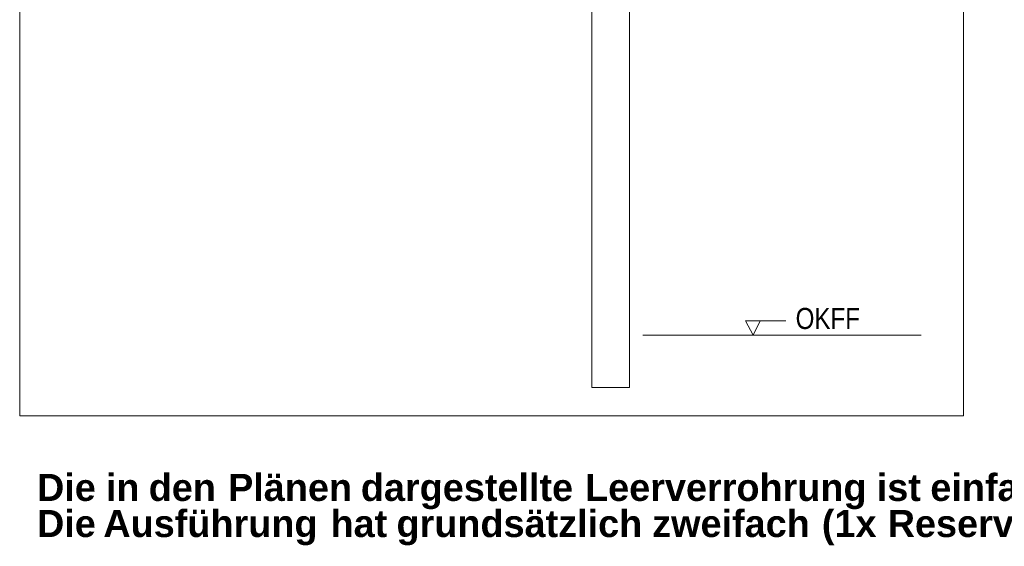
# Model space of a CAD drawing. Extents: x -420 to 300, y 62 to 1162.
# Tile 140 of 256: x 119 to 185, y 747 to 782. Entities that reach past the tile are written whole.
import ezdxf
from ezdxf.lldxf.tags import DXFTag

# ---------------------------------------------------------------- set-up
doc = ezdxf.new("R2010")
doc.units = 0
doc.layers.get('0').update_dxf_attribs({"lineweight": 35})
doc.layers.add('E_Detail_Beschriftung', color=7, linetype='Continuous', lineweight=13, true_color=0x009900)
doc.layers.add('E_Detail_Linie_Text_Bem', color=7, linetype='Continuous', lineweight=13)
doc.styles.get("Standard").update_dxf_attribs({"font": 'ARIALN.TTF'})
tags = doc.linetypes.add('fein_strichliert-A06G9FCV8I', pattern=[4, 1, -2, 1]).pattern_tags.tags
tags[8:9] = [DXFTag(74, 4), DXFTag(75, 0), DXFTag(340, '0'), DXFTag(46, 0.0), DXFTag(50, 0.0), DXFTag(44, 0.0), DXFTag(45, 0.0)]
tags[6:7] = [DXFTag(74, 4), DXFTag(75, 0), DXFTag(340, '0'), DXFTag(46, 0.0), DXFTag(50, 0.0), DXFTag(44, 0.0), DXFTag(45, 0.0)]
tags[4:5] = [DXFTag(74, 4), DXFTag(75, 0), DXFTag(340, '0'), DXFTag(46, 0.0), DXFTag(50, 0.0), DXFTag(44, 0.0), DXFTag(45, 0.0)]

# ---------------------------------------------------------------- blocks, each defined once
blk = doc.blocks.new('Referenz-A06G9FD38I')
at = {"layer": 'E_Detail_Linie_Text_Bem', "linetype": 'fein_strichliert-A06G9FCV8I', "ltscale": 0.65}
for p, q in [((119.212, 816.967), (119.212, 755.65)), ((181.981, 755.65), (181.981, 816.967)), ((119.212, 755.65), (178.955, 755.65)), ((178.955, 755.65), (181.981, 755.65))]:
    blk.add_line(p, q, dxfattribs=at)
at = {"layer": 'E_Detail_Linie_Text_Bem', "linetype": 'Continuous', "ltscale": 0.13}
for p, q in [((159.764, 806.72), (159.764, 757.54)), ((157.264, 757.54), (157.264, 785.54)), ((160.657, 761.019), (179.164, 761.019)), ((159.764, 757.54), (157.264, 757.54))]:
    blk.add_line(p, q, dxfattribs=at)
at = {"layer": 'E_Detail_Linie_Text_Bem', "color": 0, "linetype": 'Continuous', "ltscale": 0.13}
for p, q in [((167.991, 761.019), (167.482, 761.968)), ((167.482, 761.968), (170.166, 761.968)), ((168.449, 761.972), (167.991, 761.019))]:
    blk.add_line(p, q, dxfattribs=at)
at = {"layer": 'E_Detail_Beschriftung', "linetype": 'Continuous', "ltscale": 0.13, "insert": (170.813, 762.824), "char_height": 1.4, "attachment_point": 1}
blk.add_mtext('{\\fArial Narrow;OKFF}', dxfattribs=at)
at = {"layer": 'E_Detail_Beschriftung', "color": 1, "linetype": 'Continuous', "lineweight": 35, "ltscale": 0.35, "true_color": 0xff0000, "char_height": 1.8, "attachment_point": 1}
for s, insert in [('{\\fArial|b1|i0;Die}', (120.362, 751.796)), ('{\\fArial|b1|i0;in}', (124.943, 751.796)), ('{\\fArial|b1|i0;den}', (127.792, 751.796)), ('{\\fArial|b1|i0;Plänen}', (133.071, 751.796)), ('{\\fArial|b1|i0;dargestellte}', (141.9, 751.796)), ('{\\fArial|b1|i0;Leerverrohrung}', (156.81, 751.796)), ('{\\fArial|b1|i0;ist}', (176.209, 751.796)), ('{\\fArial|b1|i0;einfach}', (179.769, 751.796)), ('{\\fArial|b1|i0;Die}', (120.362, 749.398)), ('{\\fArial|b1|i0;Ausführung}', (124.774, 749.398)), ('{\\fArial|b1|i0;hat}', (139.883, 749.398)), ('{\\fArial|b1|i0;grundsätzlich}', (144.27, 749.398)), ('{\\fArial|b1|i0;zweifach}', (161.276, 749.398)), ('{\\fArial|b1|i0;(1x}', (172.557, 749.398)), ('{\\fArial|b1|i0;Reserve)}', (176.933, 749.398))]:
    blk.add_mtext(s, dxfattribs=dict(at, insert=insert))

msp = doc.modelspace()

# ---------------------------------------------------------------- block references
at = {"color": 8, "lineweight": 25, "ltscale": 0.25, "true_color": 0x808080}
msp.add_blockref('Referenz-A06G9FD38I', (0, 0), dxfattribs=at)

doc.saveas('drawing.dxf')
